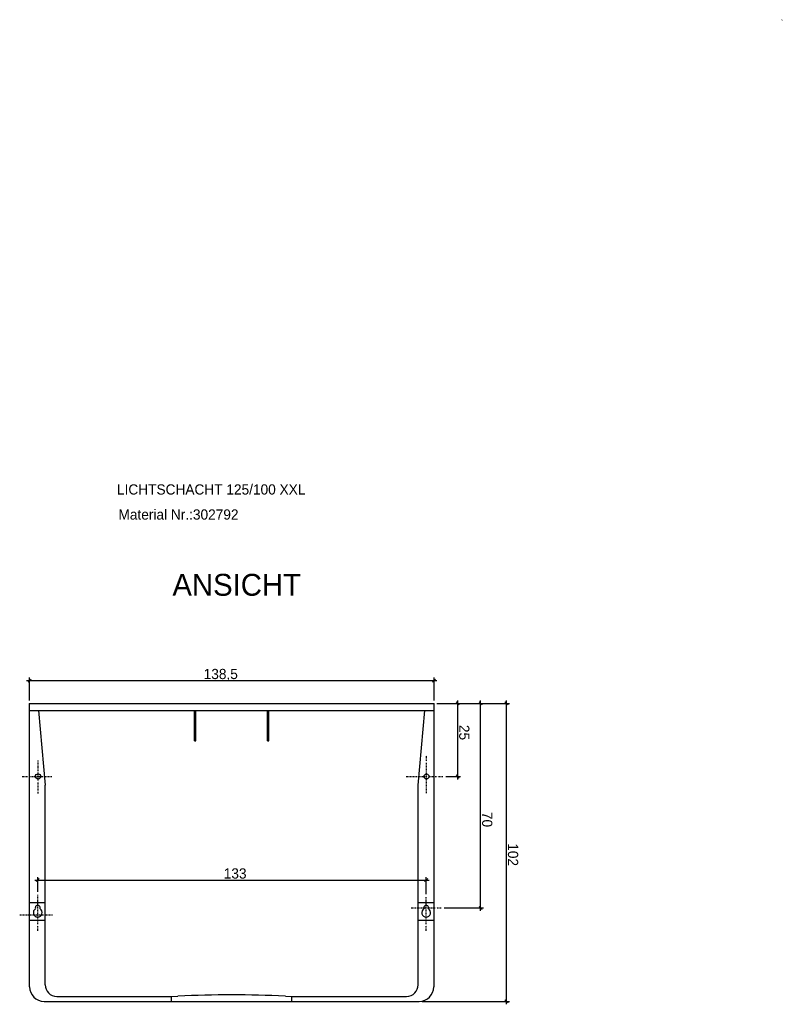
# Model space of a CAD drawing. Extents: x 401 to 662, y -78 to 259.
import ezdxf

# ---------------------------------------------------------------- set-up
doc = ezdxf.new("R2010")
doc.units = 0
doc.linetypes.add('DOT-DASH', pattern=[1, 0.5, -0.25, 0, -0.25])
doc.linetypes.add('SOLID', pattern=[0])
doc.layers.get('0').update_dxf_attribs({"linetype": 'CONTINUOUS'})
doc.layers.add('10', color=7, linetype='CONTINUOUS')

msp = doc.modelspace()

# ---------------------------------------------------------------- linework, layer by layer
at = {"color": 0, "linetype": 'SOLID'}
for p, q in [((403.254821, 32.379783), (543.754821, 32.379783)), ((404.785151, 32.910113), (403.724491, 31.849453)), ((404.254821, 25.544497), (404.254821, 33.379783)), ((542.224491, 31.849453), (543.285151, 32.910113)), ((542.754821, 25.544497), (542.754821, 33.379783)), ((404.154821, 24.544497), (542.754821, 24.544497)), ((404.254821, -72.455503), (404.254821, 24.544497)), ((542.754821, -72.455503), (542.754821, 24.544497)), ((543.754821, 24.544497), (568.546284, 24.544497)), ((568.076614, 24.014167), (567.015954, 25.074827)), ((567.546284, -78.455503), (567.546284, 25.544497)), ((404.254821, 22.144497), (542.654821, 22.144497)), ((460.704821, 11.694497), (461.204821, 11.694497)), ((409.604821, -71.755503), (409.604821, -3.455503)), ((537.304821, -71.755503), (537.304821, -3.429818)), ((404.254821, -43.605503), (409.604821, -43.605503)), ((537.304821, -43.605503), (542.654821, -43.605503)), ((404.254821, -49.605503), (409.604821, -49.605503)), ((537.304821, -49.605503), (542.654821, -49.605503)), ((409.254821, -77.455503), (537.654821, -77.455503)), ((538.654821, -77.455503), (568.546284, -77.455503)), ((567.015954, -76.925173), (568.076614, -77.985833))]:
    msp.add_line(p, q, dxfattribs=at)
msp.add_circle((540.154821, -0.455503), 0.85, dxfattribs=at)
for centre, radius, start, end in [((407.054821, -47.055503), 1.5, 121.617976, 418.382024), ((407.054821, -45.455503), 0.85, 337.691365, 562.308635), ((540.054821, -47.055503), 1.5, 121.617976, 418.382024), ((540.054821, -45.455503), 0.85, 337.691365, 562.308635)]:
    msp.add_arc(centre, radius, start, end, dxfattribs=at)
at = {"layer": '10', "color": 0, "linetype": 'SOLID'}
for p, q in [((543.754821, 24.544497), (559.695124, 24.544497)), ((543.754821, 24.544497), (551.855526, 24.544497)), ((551.385856, 24.014167), (550.325196, 25.074827)), ((550.855526, -1.455503), (550.855526, 25.544497)), ((559.225455, 24.014167), (558.164794, 25.074827)), ((558.695124, -46.455503), (558.695124, 25.544497)), ((407.365111, 22.144497), (409.604821, -3.455503)), ((460.704821, 11.694497), (460.704821, 22.144497)), ((461.204821, 11.694497), (461.204821, 22.144497)), ((485.704821, 11.694497), (485.704821, 22.144497)), ((486.204821, 11.694497), (486.204821, 22.144497)), ((537.304821, -3.429818), (539.542283, 22.144497)), ((485.704821, 11.694497), (486.204821, 11.694497)), ((550.325196, 0.074827), (551.385856, -0.985833)), ((546.778089, -0.455503), (551.855526, -0.455503)), ((406.054821, -35.903049), (541.054821, -35.903049)), ((407.585151, -35.372719), (406.524491, -36.433379)), ((407.054821, -39.974768), (407.054821, -34.903049)), ((539.524491, -36.433379), (540.585151, -35.372719)), ((540.054821, -40.712261), (540.054821, -34.903049)), ((546.176981, -45.455503), (559.695124, -45.455503)), ((558.164794, -44.925173), (559.225455, -45.985833)), ((413.604821, -75.755503), (452.804821, -75.755503)), ((452.804821, -75.755503), (455.072326, -75.651186)), ((452.804821, -77.455503), (452.804821, -75.755503)), ((491.837315, -75.651186), (494.104821, -75.755503)), ((494.104821, -75.755503), (533.304821, -75.755503)), ((494.104821, -77.455503), (494.104821, -75.755503))]:
    msp.add_line(p, q, dxfattribs=at)
at = {"layer": '10', "color": 0, "linetype": 'DOT-DASH'}
for p, q in [((540.154821, -6.140023), (540.154821, 6.756009)), ((407.154821, -6.276408), (407.154821, 5.013302)), ((401.751676, -0.455503), (411.894735, -0.455503)), ((533.220496, -0.455503), (545.778089, -0.455503)), ((407.054821, -53.259589), (407.054821, -40.974768)), ((540.054821, -53.259589), (540.054821, -41.712261)), ((534.963203, -45.455503), (545.176981, -45.455503)), ((400.877797, -47.855503), (412.096788, -47.855503))]:
    msp.add_line(p, q, dxfattribs=at)
at = {"layer": '10', "color": 0, "linetype": 'SOLID'}
msp.add_circle((407.154821, -0.455503), 0.9, dxfattribs=at)
at = {"layer": '10', "color": 4, "linetype": 'SOLID'}
msp.add_arc((661.806509, 258.627159), 0.175146, 292.714465, 360, dxfattribs=at)
at = {"layer": '10', "color": 0, "linetype": 'SOLID'}
for centre, radius, start, end in [((409.254821, -72.455503), 5, 180, 270), ((413.604821, -71.755503), 4, 180, 270), ((533.304821, -71.755503), 4, 270, 360), ((537.654821, -72.455503), 5, 270, 360), ((473.454821, -475.228568), 400, 87.365974, 92.634026)]:
    msp.add_arc(centre, radius, start, end, dxfattribs=at)

# ---------------------------------------------------------------- texts
at = {"color": 7, "linetype": 'SOLID'}
for s, height, p in [('LICHTSCHACHT 125/100 XXL', 3.5, (434.192301, 96.053054)), ('Material Nr.:302792', 3.5, (434.696817, 87.476281)), ('ANSICHT', 7.5, (453.159499, 61.408202))]:
    msp.add_text(s, height=height, dxfattribs=at).set_placement(p)
at = {"color": 0, "linetype": 'SOLID'}
msp.add_text('138,5', height=3.5, dxfattribs=at).set_placement((463.862909, 32.879783))
msp.add_text('102', height=3.5, rotation=270, dxfattribs=at).set_placement((568.046284, -23.309051))
at = {"layer": '10', "color": 0, "linetype": 'SOLID'}
for s, p in [('25', (551.355526, 17.191291)), ('70', (559.195124, -12.587768))]:
    msp.add_text(s, height=3.5, rotation=270, dxfattribs=at).set_placement(p)
msp.add_text('133', height=3.5, dxfattribs=at).set_placement((470.74234, -35.403049))

doc.saveas('drawing.dxf')
